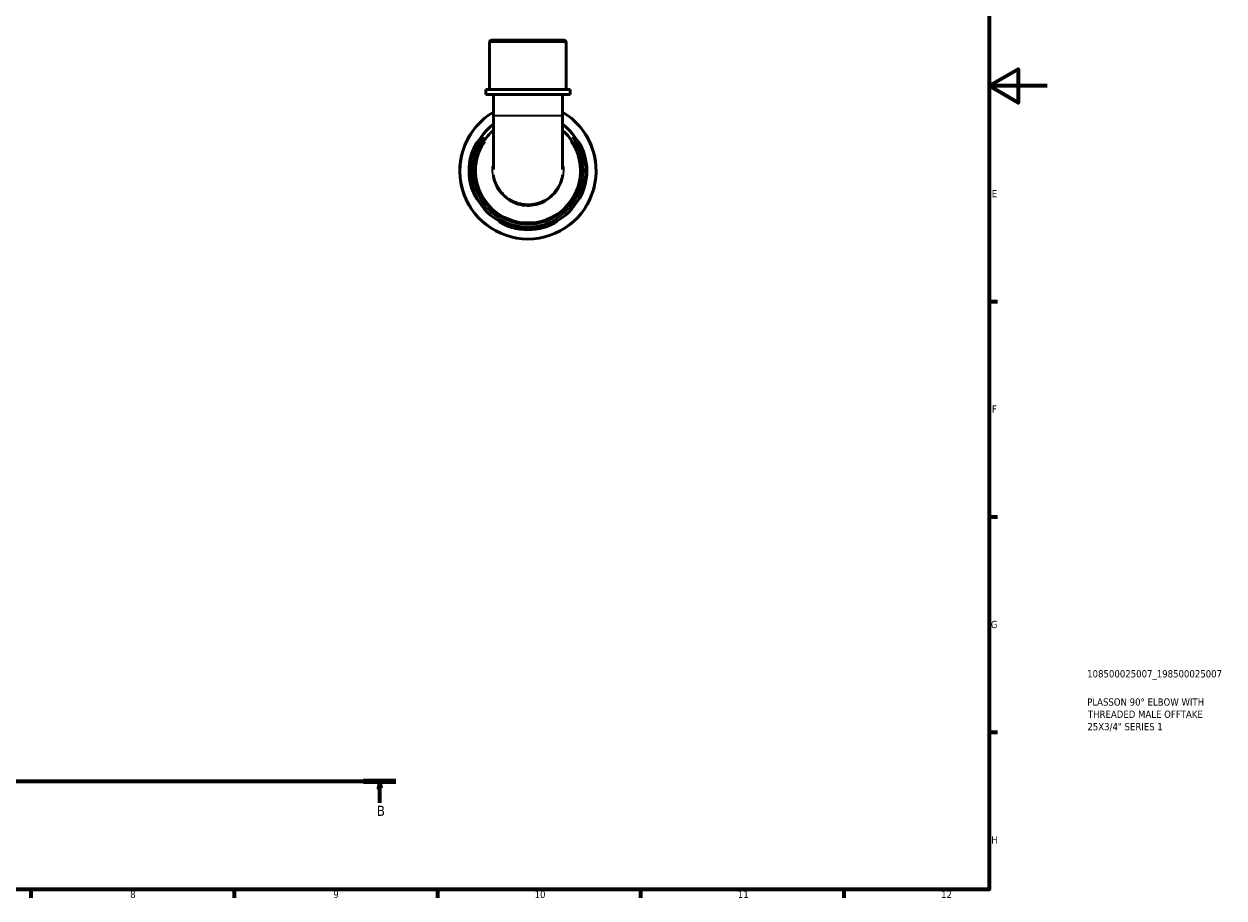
# Model space of a CAD drawing. Header units: millimetres. Extents: x 0 to 902, y 0 to 848.
# Tile 5 of 6: x 488 to 902, y 17 to 318. Entities that reach past the tile are written whole.
import ezdxf

# ---------------------------------------------------------------- set-up
doc = ezdxf.new("R2010")
doc.units = ezdxf.units.MM
doc.linetypes.add('CHAIN', pattern=[0.7087, 0.4724, -0.0591, 0.1181, -0.0591])
for name, color, linetype, lineweight in [('Border (ISO)', 7, 'Continuous', 70), ('Section Line (ISO)', 7, 'CHAIN', 70), ('Title (ISO)', 7, 'Continuous', 50), ('Visible (ISO)', 7, 'Continuous', 50), ('Visible Narrow (ISO)', 7, 'Continuous', 35)]:
    doc.layers.add(name, color=color, linetype=linetype, lineweight=lineweight)
doc.styles.add('Label Text (ISO)', font='tahoma.ttf')
doc.styles.add('Note Text (ISO)', font='tahoma.ttf')

# ---------------------------------------------------------------- blocks, each defined once
blk = doc.blocks.new('Borders Default Border')
at = {"layer": 'Border (ISO)'}
for p, q in [((821, 222.75), (823.9, 222.75)), ((821, 148.5), (823.9, 148.5)), ((821, 74.25), (823.9, 74.25)), ((490.58, 20), (490.58, 17.1)), ((560.67, 20), (560.67, 17.1)), ((630.75, 20), (630.75, 17.1)), ((700.83, 20), (700.83, 17.1)), ((770.92, 20), (770.92, 17.1))]:
    blk.add_line(p, q, dxfattribs=at)
at = {"layer": 'Border (ISO)', "flags": 128}
for points in [[(20, 20), (20, 574), (821, 574), (821, 20), (20, 20)], [(841, 297), (821, 297), (831, 302.77), (831, 291.23), (821, 297)]]:
    blk.add_lwpolyline(points, dxfattribs=at)
at = {"layer": 'Border (ISO)', "color": 232, "true_color": 0xca0064, "char_height": 2.5, "attachment_point": 7, "style": 'Note Text (ISO)'}
for s, insert in [('E', (821.94, 258.63)), ('F', (822, 184.38)), ('G', (821.61, 110.08)), ('H', (821.74, 35.88)), ('8', (524.81, 17.04)), ('9', (594.88, 17.05)), ('10', (664.29, 17.05)), ('11', (734.37, 17.1)), ('12', (804.46, 17.1))]:
    blk.add_mtext(s, dxfattribs=dict(at, insert=insert))
blk = doc.blocks.new('Title Blocks ISO')
at = {"layer": 'Title (ISO)', "color": 232, "true_color": 0xca0064, "style": 'Note Text (ISO)'}
for tag, p in [('PART_NUMBER_001', (33.84, 73.13)), ('DESCRIPTION_001', (33.84, 63.4)), ('DESCRIPTION_002', (34.09, 59.18)), ('DESCRIPTION_003', (33.91, 54.9))]:
    blk.add_attdef(tag, p, '', height=2.5, dxfattribs=at)
blk = doc.blocks.new('2dTransSection0')
at = {"layer": 'Section Line (ISO)', "linetype": 'CHAIN'}
blk.add_line((270.37, 57.4), (616.49, 57.4), dxfattribs=at)
at = {"layer": 'Section Line (ISO)', "linetype": 'Continuous', "lineweight": 140}
for p, q in [((270.37, 57.4), (281.51, 57.4)), ((605.34, 57.4), (616.49, 57.4))]:
    blk.add_line(p, q, dxfattribs=at)
at = {"layer": 'Section Line (ISO)', "linetype": 'Continuous'}
for p, q in [((275.94, 57.4), (275.44, 54.9)), ((275.44, 54.9), (276.44, 54.9)), ((275.94, 54.9), (275.94, 57.4)), ((276.44, 54.9), (275.94, 57.4)), ((275.94, 49.91), (275.94, 54.9)), ((610.92, 57.4), (610.42, 54.9)), ((610.42, 54.9), (611.42, 54.9)), ((610.92, 54.9), (610.92, 57.4)), ((611.42, 54.9), (610.92, 57.4)), ((610.92, 49.91), (610.92, 54.9))]:
    blk.add_line(p, q, dxfattribs=at)
at = {"layer": 'Section Line (ISO)', "linetype": 'Continuous', "flags": 128}
for points in [[(276.44, 54.9), (275.94, 57.4), (275.44, 54.9), (276.44, 54.9)], [(611.42, 54.9), (610.92, 57.4), (610.42, 54.9), (611.42, 54.9)]]:
    blk.add_lwpolyline(points, dxfattribs=at)
at = {"layer": 'Section Line (ISO)'}
for points in [[(276.44, 54.9), (275.94, 57.4), (275.44, 54.9), (276.44, 54.9)], [(611.42, 54.9), (610.92, 57.4), (610.42, 54.9), (611.42, 54.9)]]:
    blk.add_solid(points, dxfattribs=at)
at = {"layer": 'Section Line (ISO)', "char_height": 3.5, "attachment_point": 7, "style": 'Label Text (ISO)'}
for insert in [(274.87, 45.4), (609.85, 45.4)]:
    blk.add_mtext('B', dxfattribs=dict(at, insert=insert))

msp = doc.modelspace()

# ---------------------------------------------------------------- linework, layer by layer
at = {"layer": 'Visible (ISO)'}
for p, q in [((649.249, 312.741), (648.779, 312.271)), ((675.22, 312.271), (648.779, 312.271)), ((648.779, 295.741), (648.779, 312.271)), ((649.249, 312.741), (674.75, 312.741)), ((674.75, 312.741), (675.22, 312.271)), ((675.22, 295.741), (675.22, 312.271)), ((676.542, 295.741), (647.457, 295.741)), ((647.457, 294.041), (647.457, 295.741)), ((676.542, 294.041), (647.457, 294.041)), ((650.101, 294.041), (650.101, 286.834)), ((673.898, 294.041), (673.898, 286.834)), ((676.542, 294.041), (676.542, 295.741)), ((650.101, 286.834), (650.101, 268.253)), ((673.898, 268.253), (673.898, 286.834))]:
    msp.add_line(p, q, dxfattribs=at)
for radius, start, end in [(23.5, 120.41882, 59.58118), (19.975, 126.5602, 53.4398), (20.305, 164.28424, 195.71576), (19.975, 164.01759, 195.98241), (19.975, 344.01759, 15.98241), (20.305, 344.28424, 15.71576), (19.975, 254.01759, 285.98241), (20.305, 254.28424, 285.71576)]:
    msp.add_arc((661.999, 267.741), radius, start, end, dxfattribs=at)
for points, knots in [([(650.103, 281.682), (648.997, 280.738), (648.002, 279.665), (645.217, 275.817), (644.024, 272.616), (643.467, 266.221), (644.009, 263.042), (646.586, 257.336), (648.626, 254.818), (653.852, 250.984), (657.099, 249.765), (663.364, 249.227), (666.357, 249.695), (672.075, 252.087), (674.73, 254.158), (678.424, 259.098), (679.601, 261.854), (680.594, 267.812), (680.301, 271.027), (678.341, 276.456), (676.896, 278.744), (674.672, 280.994), (674.292, 281.348), (673.897, 281.684)], [-7.1475406, -7.1475406, -7.1475406, -7.1475406, -6.9095879, -6.9095879, -6.3700781, -6.3700781, -5.8588954, -5.8588954, -5.3453707, -5.3453707, -4.7980699, -4.7980699, -4.3161703, -4.3161703, -3.7837073, -3.7837073, -3.3067306, -3.3067306, -2.7950199, -2.7950199, -2.3621336, -2.3621336, -2.2772458, -2.2772458, -2.2772458, -2.2772458]), ([(642.453, 273.241), (642.491, 273.377), (642.531, 273.513), (642.715, 274.103), (642.876, 274.544), (643.272, 275.502), (643.513, 275.995), (643.952, 276.797), (644.15, 277.113), (644.413, 277.493), (644.494, 277.592), (644.558, 277.631), (644.546, 277.58), (644.435, 277.327), (644.327, 277.11), (644.033, 276.5), (643.839, 276.09), (643.431, 275.127), (643.216, 274.568), (642.943, 273.736), (642.867, 273.489), (642.796, 273.241)], [-1.5353652, -1.5353652, -1.5353652, -1.5353652, -1.4928434, -1.4928434, -1.3491911, -1.3491911, -1.158656, -1.158656, -0.9764077, -0.9764077, -0.830815, -0.830815, -0.6943969, -0.6943969, -0.540069, -0.540069, -0.362526, -0.362526, -0.1742595, -0.1742595, -0.0964814, -0.0964814, -0.0964814, -0.0964814]), ([(681.202, 273.241), (681.17, 273.353), (681.137, 273.464), (680.966, 274.027), (680.814, 274.467), (680.453, 275.413), (680.242, 275.9), (679.872, 276.702), (679.712, 277.023), (679.514, 277.435), (679.461, 277.553), (679.449, 277.64), (679.487, 277.611), (679.656, 277.397), (679.8, 277.189), (680.176, 276.572), (680.417, 276.134), (680.884, 275.143), (681.109, 274.596), (681.392, 273.762), (681.472, 273.502), (681.545, 273.241)], [-1.5271124, -1.5271124, -1.5271124, -1.5271124, -1.4922538, -1.4922538, -1.3502743, -1.3502743, -1.1674106, -1.1674106, -0.9943669, -0.9943669, -0.8527094, -0.8527094, -0.714832, -0.714832, -0.5515178, -0.5515178, -0.3564793, -0.3564793, -0.1702041, -0.1702041, -0.0884415, -0.0884415, -0.0884415, -0.0884415]), ([(642.796, 262.241), (642.828, 262.13), (642.861, 262.018), (643.033, 261.456), (643.185, 261.016), (643.545, 260.069), (643.757, 259.582), (644.127, 258.781), (644.286, 258.46), (644.484, 258.048), (644.537, 257.929), (644.549, 257.843), (644.511, 257.872), (644.342, 258.085), (644.199, 258.293), (643.823, 258.911), (643.581, 259.348), (643.114, 260.34), (642.89, 260.886), (642.607, 261.721), (642.526, 261.98), (642.453, 262.241)], [-1.5271124, -1.5271124, -1.5271124, -1.5271124, -1.4922538, -1.4922538, -1.3502743, -1.3502743, -1.1674106, -1.1674106, -0.9943669, -0.9943669, -0.8527094, -0.8527094, -0.714832, -0.714832, -0.5515178, -0.5515178, -0.3564793, -0.3564793, -0.1702041, -0.1702041, -0.0884415, -0.0884415, -0.0884415, -0.0884415]), ([(681.545, 262.241), (681.507, 262.105), (681.467, 261.97), (681.283, 261.379), (681.122, 260.938), (680.727, 259.98), (680.485, 259.487), (680.046, 258.685), (679.848, 258.37), (679.586, 257.99), (679.505, 257.89), (679.44, 257.851), (679.453, 257.902), (679.563, 258.156), (679.671, 258.373), (679.966, 258.982), (680.159, 259.393), (680.567, 260.356), (680.782, 260.914), (681.055, 261.746), (681.131, 261.993), (681.202, 262.241)], [-1.5353652, -1.5353652, -1.5353652, -1.5353652, -1.4928434, -1.4928434, -1.3491911, -1.3491911, -1.158656, -1.158656, -0.9764077, -0.9764077, -0.830815, -0.830815, -0.6943969, -0.6943969, -0.540069, -0.540069, -0.362526, -0.362526, -0.1742595, -0.1742595, -0.0964814, -0.0964814, -0.0964814, -0.0964814]), ([(656.499, 248.195), (656.363, 248.233), (656.227, 248.274), (655.637, 248.457), (655.196, 248.618), (654.238, 249.014), (653.745, 249.255), (652.943, 249.694), (652.628, 249.892), (652.247, 250.155), (652.148, 250.236), (652.109, 250.3), (652.16, 250.288), (652.414, 250.177), (652.631, 250.069), (653.24, 249.775), (653.651, 249.581), (654.614, 249.173), (655.172, 248.958), (656.004, 248.685), (656.251, 248.609), (656.499, 248.538)], [-1.5353652, -1.5353652, -1.5353652, -1.5353652, -1.4928434, -1.4928434, -1.3491911, -1.3491911, -1.158656, -1.158656, -0.9764077, -0.9764077, -0.830815, -0.830815, -0.6943969, -0.6943969, -0.540069, -0.540069, -0.362526, -0.362526, -0.1742595, -0.1742595, -0.0964814, -0.0964814, -0.0964814, -0.0964814]), ([(667.499, 248.538), (667.611, 248.57), (667.722, 248.603), (668.285, 248.775), (668.724, 248.927), (669.671, 249.288), (670.158, 249.499), (670.96, 249.869), (671.28, 250.029), (671.692, 250.226), (671.811, 250.279), (671.898, 250.291), (671.868, 250.253), (671.655, 250.085), (671.447, 249.941), (670.83, 249.565), (670.392, 249.323), (669.401, 248.857), (668.854, 248.632), (668.019, 248.349), (667.76, 248.269), (667.499, 248.195)], [-1.5271124, -1.5271124, -1.5271124, -1.5271124, -1.4922538, -1.4922538, -1.3502743, -1.3502743, -1.1674106, -1.1674106, -0.9943669, -0.9943669, -0.8527094, -0.8527094, -0.714832, -0.714832, -0.5515178, -0.5515178, -0.3564793, -0.3564793, -0.1702041, -0.1702041, -0.0884415, -0.0884415, -0.0884415, -0.0884415])]:
    msp.add_open_spline(points, degree=3, knots=knots, dxfattribs=at)
at = {"layer": 'Visible Narrow (ISO)'}
for p, q in [((650.247, 286.834), (673.751, 286.834)), ((642.47, 273.241), (642.779, 273.241)), ((681.219, 273.241), (681.528, 273.241)), ((642.779, 262.241), (642.47, 262.241)), ((681.528, 262.241), (681.219, 262.241)), ((656.499, 248.212), (656.499, 248.521)), ((667.499, 248.521), (667.499, 248.212))]:
    msp.add_line(p, q, dxfattribs=at)
for radius, start, end in [(23.368, 135.54794, 44.45206), (19.152, 142.56659, 37.43341)]:
    msp.add_arc((661.999, 267.741), radius, start, end, dxfattribs=at)
for points, knots in [([(676.741, 277.876), (677.602, 276.617), (678.303, 275.249), (679.849, 270.944), (680.13, 267.809), (679.156, 262.001), (678.007, 259.316), (674.405, 254.505), (671.817, 252.487), (666.245, 250.158), (663.329, 249.701), (657.224, 250.225), (654.061, 251.413), (648.968, 255.147), (646.978, 257.6), (644.462, 263.159), (643.931, 266.257), (644.454, 272.352), (645.522, 275.34), (647.256, 277.877)], [2.5392572, 2.5392572, 2.5392572, 2.5392572, 2.7950199, 2.7950199, 3.3067306, 3.3067306, 3.7837073, 3.7837073, 4.3161703, 4.3161703, 4.7980699, 4.7980699, 5.3453707, 5.3453707, 5.8588954, 5.8588954, 6.3700781, 6.3700781, 6.8855298, 6.8855298, 6.8855298, 6.8855298]), ([(649.7, 269.391), (649.597, 268.24), (649.644, 267.076), (650.258, 263.678), (651.291, 261.532), (654.339, 258.103), (656.347, 256.826), (660.586, 255.579), (662.785, 255.524), (667.063, 256.55), (669.116, 257.708), (672.224, 260.84), (673.326, 262.757), (674.303, 266.304), (674.435, 267.86), (674.3, 269.392)], [-1.645106, -1.645106, -1.645106, -1.645106, -1.3700614, -1.3700614, -0.8233795, -0.8233795, -0.2779532, -0.2779532, 0.2287345, 0.2287345, 0.7694066, 0.7694066, 1.2791238, 1.2791238, 1.6451, 1.6451, 1.6451, 1.6451]), ([(673.754, 266.369), (673.682, 265.889), (673.581, 265.414), (672.904, 262.956), (671.841, 261.11), (668.849, 258.093), (666.873, 256.978), (662.756, 255.99), (660.639, 256.044), (656.559, 257.245), (654.627, 258.474), (651.692, 261.776), (650.696, 263.844), (650.28, 266.139), (650.261, 266.254), (650.243, 266.369)], [-1.398776, -1.398776, -1.398776, -1.398776, -1.2791238, -1.2791238, -0.7694066, -0.7694066, -0.2287345, -0.2287345, 0.2779532, 0.2779532, 0.8233795, 0.8233795, 1.3700614, 1.3700614, 1.3987758, 1.3987758, 1.3987758, 1.3987758])]:
    msp.add_open_spline(points, degree=3, knots=knots, dxfattribs=at)

# ---------------------------------------------------------------- block references
msp.add_blockref('Borders Default Border', (0, 0))
msp.add_blockref('Title Blocks ISO', (821, 20)).add_auto_attribs({'PART_NUMBER_001': '108500025007_198500025007', 'DESCRIPTION_001': 'PLASSON 90° ELBOW WITH', 'DESCRIPTION_002': 'THREADED MALE OFFTAKE', 'DESCRIPTION_003': '25X3/4" SERIES 1'})
at = {"layer": 'Section Line (ISO)'}
msp.add_blockref('2dTransSection0', (0, 0), dxfattribs=at)

doc.saveas('drawing.dxf')
